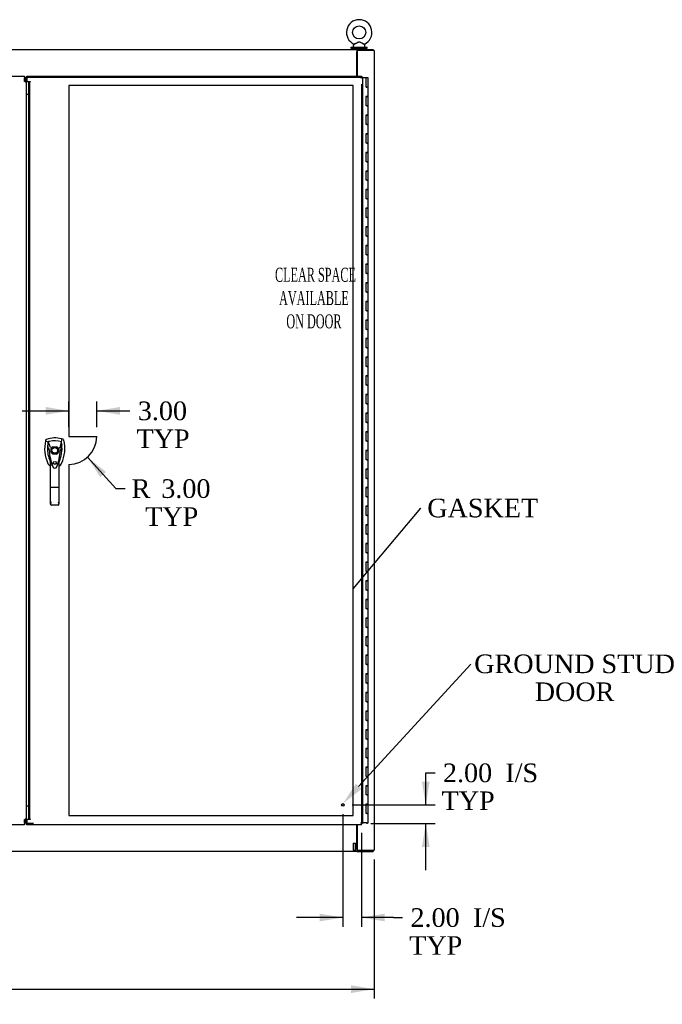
# Model space of a CAD drawing. Header units: inches. Extents: x 2 to 538, y -2 to 358.
# Tile 18 of 39: x 190 to 259, y 92 to 197. Entities that reach past the tile are written whole.
import ezdxf
from ezdxf import colors
from ezdxf.entities.mleader import LeaderData, LeaderLine
from ezdxf.enums import TextEntityAlignment as Align
from ezdxf.lldxf.tags import DXFTag
from ezdxf.math import Vec2, Vec3

# ---------------------------------------------------------------- set-up
doc = ezdxf.new("R2010")
doc.units = ezdxf.units.IN
doc.header["$MEASUREMENT"] = 0
for name, color, linetype in [('COM52825', 7, 'Continuous'), ('COM52847', 7, 'Continuous'), ('COM53519', 7, 'Continuous'), ('COM54578-80', 7, 'Continuous'), ('COM70333', 7, 'Continuous'), ('COM71126-4', 7, 'Continuous'), ('COM71128-2', 7, 'Continuous'), ('COM71129-2', 7, 'Continuous'), ('Default', 7, 'Continuous'), ('DV8_Default', 7, 'Continuous'), ('GSK11033', 7, 'Continuous'), ('HAN13064', 7, 'Continuous'), ('NTS166905', 7, 'Continuous'), ('SCS00680', 7, 'Continuous'), ('STD21878', 7, 'Continuous'), ('WAF25362', 7, 'Continuous'), ('WAM254785', 7, 'Continuous')]:
    doc.layers.add(name, color=color, linetype=linetype)
doc.styles.add('SEACAD_Times_New_Roman', font='times.ttf')
tags = doc.linetypes.add('HIDDEN2', pattern=[0.1875, 0.125, -0.0625]).pattern_tags.tags
tags[6:7] = [DXFTag(74, 4), DXFTag(75, 0), DXFTag(340, '0'), DXFTag(46, 0.0), DXFTag(50, 0.0), DXFTag(44, 0.0), DXFTag(45, 0.0)]
tags[4:5] = [DXFTag(74, 4), DXFTag(75, 0), DXFTag(340, '0'), DXFTag(46, 0.0), DXFTag(50, 0.0), DXFTag(44, 0.0), DXFTag(45, 0.0)]
doc.dimstyles.new('HAMMOND_(STH_-_540x360)', dxfattribs={"dimtxt": 2, "dimasz": 2.5, "dimexe": 1, "dimexo": 1, "dimgap": 0.5, "dimtad": 0, "dimtih": 1, "dimtoh": 1, "dimzin": 0, "dimdsep": 46, "dimtxsty": 'SEACAD_Times_New_Roman', "dimblk1": '_SE_FILLED', "dimblk2": '_SE_FILLED', "dimsah": 1, "dimcen": 1, "dimadec": 0, "dimazin": 0, "dimtfac": 0.8, "dimtofl": 0, "dimtmove": 0, "dimatfit": 3, "dimfxl": 1, "dimtolj": 1, "dimtzin": 0, "dimarcsym": 0})

# ---------------------------------------------------------------- blocks, each defined once
blk = doc.blocks.new('_SE_FILLED')
at = {"color": 0}
blk.add_line((0, 0), (-1, 0), dxfattribs=at)
blk.add_solid([(0, 0), (-1, -0.1665), (-1, 0.1665), (0, 0)], dxfattribs=at)
blk = doc.blocks.new('SE7')
at = {"layer": 'COM52825', "color": 7, "linetype": 'Continuous'}
for p, q in [((190.42, 191.19), (190.42, 191.37)), ((190.42, 191.37), (226.36, 191.37)), ((226.36, 191.37), (226.36, 191.3)), ((190.42, 191.19), (190.42, 190.81)), ((190.42, 190.81), (190.79, 190.81)), ((190.61, 111.71), (190.61, 190.67)), ((226.3, 191.19), (226.36, 191.25)), ((226.3, 191.19), (226.3, 191.19)), ((226.3, 191.19), (226.3, 191.19)), ((226.3, 191.19), (226.3, 191.19)), ((226.3, 191.19), (226.3, 191.19)), ((226.36, 191.25), (226.36, 191.3)), ((226.36, 191.25), (226.41, 191.25)), ((226.48, 191.25), (226.41, 191.25)), ((226.48, 191.25), (226.48, 111.12)), ((190.42, 111.56), (190.42, 111.18)), ((190.79, 111.56), (190.42, 111.56)), ((190.42, 111), (190.42, 111.18)), ((226.3, 111.18), (226.3, 111.18)), ((226.3, 111.18), (226.3, 111.18)), ((226.3, 111.18), (226.3, 111.18)), ((226.3, 111.18), (226.36, 111.12)), ((226.3, 111.18), (226.3, 111.18)), ((226.36, 111.12), (226.41, 111.12)), ((226.36, 111.12), (226.36, 111.07)), ((226.36, 111), (226.36, 111.07)), ((226.48, 111.12), (226.41, 111.12)), ((226.36, 111), (190.42, 111))]:
    blk.add_line(p, q, dxfattribs=at)
at = {"layer": 'COM52825', "color": 7, "linetype": 'HIDDEN2'}
for p, q in [((190.42, 191.25), (226.36, 191.25)), ((190.61, 190.67), (190.73, 190.67)), ((190.73, 111.71), (190.73, 190.67)), ((226.36, 190.5), (226.36, 111.12)), ((190.73, 190.17), (190.61, 190.17)), ((193.01, 150.99), (193.01, 151.39)), ((193.21, 151.58), (193.6, 151.58)), ((193.8, 151.39), (193.8, 150.99)), ((193.6, 150.79), (193.21, 150.79)), ((190.73, 112.21), (190.61, 112.21)), ((191.11, 111.12), (190.42, 111.12)), ((190.61, 111.71), (190.73, 111.71))]:
    blk.add_line(p, q, dxfattribs=at)
blk.add_circle((193.41, 149.85), 0.167, dxfattribs=at)
at = {"layer": 'COM52825', "color": 7, "linetype": 'Continuous'}
for centre, start, end in [((227.62, 190.53), 148.8388, 153.6607), ((225.64, 192.51), 296.3393, 301.1612), ((225.64, 109.86), 58.8388, 63.6607), ((227.62, 111.84), 206.3393, 211.1612)]:
    blk.add_arc(centre, 1.48, start, end, dxfattribs=at)
at = {"layer": 'COM52825', "color": 7, "linetype": 'HIDDEN2'}
for radius, start, end in [(0.442, 116.6472, 153.3528), (0.442, 26.6472, 63.3528), (0.443, 206.6472, 243.3528), (0.442, 296.6472, 333.3528)]:
    blk.add_arc((193.41, 151.19), radius, start, end, dxfattribs=at)
at = {"layer": 'COM52825', "color": 7, "linetype": 'Continuous'}
for points in [[(190.61, 190.67), (190.61, 190.68), (190.61, 190.69), (190.63, 190.71), (190.65, 190.73), (190.68, 190.75), (190.7, 190.76), (190.75, 190.79), (190.77, 190.8), (190.79, 190.81)], [(190.79, 111.56), (190.77, 111.57), (190.75, 111.58), (190.7, 111.61), (190.68, 111.62), (190.65, 111.65), (190.63, 111.66), (190.61, 111.68), (190.61, 111.7), (190.61, 111.71)]]:
    blk.add_open_spline(points, degree=3, knots=[0, 0, 0, 0, 0.25, 0.25, 0.5, 0.5, 0.75, 0.75, 1, 1, 1, 1], dxfattribs=at)
at = {"layer": 'COM52825', "color": 7, "linetype": 'HIDDEN2'}
for points in [[(190.73, 190.67), (190.73, 190.68), (190.74, 190.69), (190.74, 190.71), (190.75, 190.73), (190.76, 190.75), (190.76, 190.76), (190.78, 190.79), (190.79, 190.8), (190.79, 190.81)], [(190.79, 111.56), (190.79, 111.57), (190.78, 111.58), (190.76, 111.61), (190.76, 111.62), (190.75, 111.65), (190.74, 111.66), (190.74, 111.68), (190.73, 111.7), (190.73, 111.71)]]:
    blk.add_open_spline(points, degree=3, knots=[0, 0, 0, 0, 0.25, 0.25, 0.5, 0.5, 0.75, 0.75, 1, 1, 1, 1], dxfattribs=at)
at = {"layer": 'COM52847', "color": 7, "linetype": 'Continuous'}
for p, q in [((154.61, 191.37), (190.17, 191.37)), ((190.17, 191.37), (190.17, 191.19)), ((190.17, 190.82), (190.17, 191.19)), ((190.36, 112.52), (190.36, 189.86)), ((190.17, 111.18), (190.17, 111.56)), ((190.17, 111.18), (190.17, 111)), ((190.17, 111), (154.61, 111))]:
    blk.add_line(p, q, dxfattribs=at)
for points in [[(190.36, 190.67), (190.36, 190.68), (190.35, 190.69), (190.34, 190.72), (190.32, 190.73), (190.29, 190.75), (190.27, 190.77), (190.22, 190.79), (190.2, 190.8), (190.17, 190.82)], [(190.17, 111.56), (190.2, 111.57), (190.22, 111.58), (190.27, 111.61), (190.29, 111.62), (190.32, 111.64), (190.34, 111.66), (190.35, 111.68), (190.36, 111.69), (190.36, 111.71)]]:
    blk.add_open_spline(points, degree=3, knots=[0, 0, 0, 0, 0.25, 0.25, 0.5, 0.5, 0.75, 0.75, 1, 1, 1, 1], dxfattribs=at)
at = {"layer": 'COM53519', "color": 7, "linetype": 'Continuous'}
blk.add_line((190.36, 190.75), (190.29, 190.75), dxfattribs=at)
at = {"layer": 'COM54578-80', "color": 7, "linetype": 'Continuous'}
for p, q in [((226.87, 191.19), (226.48, 191.19)), ((226.87, 190.19), (226.87, 191.19)), ((227.06, 191.19), (226.87, 191.19)), ((227.06, 190.19), (227.06, 191.19)), ((226.87, 190.19), (226.94, 190.19)), ((227.06, 190.19), (226.87, 190.19)), ((226.89, 190.19), (226.89, 190.19)), ((227.06, 190.19), (226.94, 190.19)), ((226.99, 190.19), (226.99, 190.19)), ((227.06, 189.19), (227.06, 190.19)), ((227.06, 189.19), (226.82, 189.19)), ((226.94, 189.19), (226.87, 189.19)), ((226.87, 188.19), (226.87, 189.19)), ((226.94, 189.19), (227.06, 189.19)), ((227.06, 188.19), (227.06, 189.19)), ((227.06, 187.19), (226.82, 187.19)), ((226.94, 188.19), (226.87, 188.19)), ((226.94, 187.19), (226.87, 187.19)), ((226.87, 186.19), (226.87, 187.19)), ((226.94, 188.19), (227.06, 188.19)), ((227.06, 188.19), (226.94, 188.19)), ((226.94, 187.19), (227.06, 187.19)), ((227.06, 187.19), (227.06, 188.19)), ((227.06, 186.19), (227.06, 187.19)), ((226.94, 186.19), (226.87, 186.19)), ((226.94, 186.19), (227.06, 186.19)), ((227.06, 186.19), (226.94, 186.19)), ((227.06, 185.19), (227.06, 186.19)), ((227.06, 185.19), (226.82, 185.19)), ((226.94, 185.19), (226.87, 185.19)), ((226.87, 184.19), (226.87, 185.19)), ((226.94, 185.19), (227.06, 185.19)), ((227.06, 184.19), (227.06, 185.19)), ((226.94, 184.19), (226.87, 184.19)), ((226.94, 184.19), (227.06, 184.19)), ((227.06, 184.19), (226.94, 184.19)), ((227.06, 183.19), (227.06, 184.19)), ((227.06, 183.19), (226.82, 183.19)), ((226.94, 183.19), (226.87, 183.19)), ((226.87, 182.19), (226.87, 183.19)), ((226.94, 183.19), (227.06, 183.19)), ((227.06, 182.19), (227.06, 183.19)), ((226.94, 182.19), (226.87, 182.19)), ((226.94, 182.19), (227.06, 182.19)), ((227.06, 182.19), (226.94, 182.19)), ((227.06, 181.19), (227.06, 182.19)), ((227.06, 181.19), (226.82, 181.19)), ((226.94, 181.19), (226.87, 181.19)), ((226.87, 180.19), (226.87, 181.19)), ((226.94, 181.19), (227.06, 181.19)), ((227.06, 180.19), (227.06, 181.19)), ((226.94, 180.19), (226.87, 180.19)), ((226.94, 180.19), (227.06, 180.19)), ((227.06, 180.19), (226.94, 180.19)), ((227.06, 179.19), (227.06, 180.19)), ((227.06, 179.19), (226.82, 179.19)), ((226.94, 179.19), (226.87, 179.19)), ((226.87, 178.19), (226.87, 179.19)), ((226.94, 179.19), (227.06, 179.19)), ((227.06, 178.19), (227.06, 179.19)), ((226.94, 178.19), (226.87, 178.19)), ((226.94, 178.19), (227.06, 178.19)), ((227.06, 178.19), (226.94, 178.19)), ((227.06, 177.19), (227.06, 178.19)), ((227.06, 177.19), (226.82, 177.19)), ((226.94, 177.19), (226.87, 177.19)), ((226.87, 176.19), (226.87, 177.19)), ((226.94, 177.19), (227.06, 177.19)), ((227.06, 176.19), (227.06, 177.19)), ((226.94, 176.19), (226.87, 176.19)), ((226.94, 176.19), (227.06, 176.19)), ((227.06, 176.19), (226.94, 176.19)), ((227.06, 175.19), (227.06, 176.19)), ((227.06, 175.19), (226.82, 175.19)), ((226.94, 175.19), (226.87, 175.19)), ((226.87, 174.19), (226.87, 175.19)), ((226.94, 175.19), (227.06, 175.19)), ((227.06, 174.19), (227.06, 175.19)), ((226.94, 174.19), (226.87, 174.19)), ((226.94, 174.19), (227.06, 174.19)), ((227.06, 174.19), (226.94, 174.19)), ((227.06, 173.19), (227.06, 174.19)), ((227.06, 173.19), (226.82, 173.19)), ((226.94, 173.19), (226.87, 173.19)), ((226.87, 172.19), (226.87, 173.19)), ((226.94, 173.19), (227.06, 173.19)), ((227.06, 172.19), (227.06, 173.19)), ((226.94, 172.19), (226.87, 172.19)), ((226.94, 172.19), (227.06, 172.19)), ((227.06, 172.19), (226.94, 172.19)), ((227.06, 171.19), (227.06, 172.19)), ((227.06, 171.19), (226.82, 171.19)), ((226.94, 171.19), (226.87, 171.19)), ((226.87, 170.19), (226.87, 171.19)), ((226.94, 171.19), (227.06, 171.19)), ((227.06, 170.19), (227.06, 171.19)), ((227.06, 169.19), (226.82, 169.19)), ((226.94, 170.19), (226.87, 170.19)), ((226.94, 169.19), (226.87, 169.19)), ((226.87, 168.19), (226.87, 169.19)), ((226.94, 170.19), (227.06, 170.19)), ((227.06, 170.19), (226.94, 170.19)), ((226.94, 169.19), (227.06, 169.19)), ((227.06, 169.19), (227.06, 170.19)), ((227.06, 168.19), (227.06, 169.19)), ((226.94, 168.19), (226.87, 168.19)), ((226.94, 168.19), (227.06, 168.19)), ((227.06, 168.19), (226.94, 168.19)), ((227.06, 167.19), (227.06, 168.19)), ((227.06, 167.19), (226.82, 167.19)), ((226.94, 167.19), (226.87, 167.19)), ((226.87, 166.19), (226.87, 167.19)), ((226.94, 167.19), (227.06, 167.19)), ((227.06, 166.19), (227.06, 167.19)), ((226.94, 166.19), (226.87, 166.19)), ((226.94, 166.19), (227.06, 166.19)), ((227.06, 166.19), (226.94, 166.19)), ((227.06, 165.19), (227.06, 166.19)), ((227.06, 165.19), (226.82, 165.19)), ((226.94, 165.19), (226.87, 165.19)), ((226.87, 164.19), (226.87, 165.19)), ((226.94, 165.19), (227.06, 165.19)), ((227.06, 164.19), (227.06, 165.19)), ((226.94, 164.19), (226.87, 164.19)), ((226.94, 164.19), (227.06, 164.19)), ((227.06, 164.19), (226.94, 164.19)), ((227.06, 163.19), (227.06, 164.19)), ((227.06, 163.19), (226.82, 163.19)), ((226.94, 163.19), (226.87, 163.19)), ((226.87, 162.19), (226.87, 163.19)), ((226.94, 163.19), (227.06, 163.19)), ((227.06, 162.19), (227.06, 163.19)), ((226.94, 162.19), (226.87, 162.19)), ((226.94, 162.19), (227.06, 162.19)), ((227.06, 162.19), (226.94, 162.19)), ((227.06, 161.19), (227.06, 162.19)), ((227.06, 161.19), (226.82, 161.19)), ((226.94, 161.19), (226.87, 161.19)), ((226.87, 160.19), (226.87, 161.19)), ((226.94, 161.19), (227.06, 161.19)), ((227.06, 160.19), (227.06, 161.19)), ((226.94, 160.19), (226.87, 160.19)), ((226.94, 160.19), (227.06, 160.19)), ((227.06, 160.19), (226.94, 160.19)), ((227.06, 159.19), (227.06, 160.19)), ((227.06, 159.19), (226.82, 159.19)), ((226.94, 159.19), (226.87, 159.19)), ((226.87, 158.19), (226.87, 159.19)), ((226.94, 159.19), (227.06, 159.19)), ((227.06, 158.19), (227.06, 159.19)), ((226.94, 158.19), (226.87, 158.19)), ((226.94, 158.19), (227.06, 158.19)), ((227.06, 158.19), (226.94, 158.19)), ((227.06, 157.19), (227.06, 158.19)), ((227.06, 157.19), (226.82, 157.19)), ((226.94, 157.19), (226.87, 157.19)), ((226.87, 156.19), (226.87, 157.19)), ((226.94, 157.19), (227.06, 157.19)), ((227.06, 156.19), (227.06, 157.19)), ((226.94, 156.19), (226.87, 156.19)), ((226.94, 156.19), (227.06, 156.19)), ((227.06, 156.19), (226.94, 156.19)), ((227.06, 155.19), (227.06, 156.19)), ((227.06, 155.19), (226.82, 155.19)), ((226.94, 155.19), (226.87, 155.19)), ((226.87, 154.19), (226.87, 155.19)), ((226.94, 155.19), (227.06, 155.19)), ((227.06, 154.19), (227.06, 155.19)), ((226.94, 154.19), (226.87, 154.19)), ((226.94, 154.19), (227.06, 154.19)), ((227.06, 154.19), (226.94, 154.19)), ((227.06, 153.19), (227.06, 154.19)), ((227.06, 153.19), (226.82, 153.19)), ((226.94, 153.19), (226.87, 153.19)), ((226.87, 152.19), (226.87, 153.19)), ((226.94, 153.19), (227.06, 153.19)), ((227.06, 152.19), (227.06, 153.19)), ((226.94, 152.19), (226.87, 152.19)), ((226.94, 152.19), (227.06, 152.19)), ((227.06, 152.19), (226.94, 152.19)), ((227.06, 151.19), (227.06, 152.19)), ((227.06, 151.19), (226.82, 151.19)), ((226.94, 151.19), (226.87, 151.19)), ((226.87, 150.19), (226.87, 151.19)), ((226.94, 150.19), (226.87, 150.19)), ((226.94, 151.19), (227.06, 151.19)), ((226.94, 150.19), (227.06, 150.19)), ((227.06, 150.19), (226.94, 150.19)), ((227.06, 150.19), (227.06, 151.19)), ((227.06, 149.19), (227.06, 150.19)), ((227.06, 149.19), (226.82, 149.19)), ((226.94, 149.19), (226.87, 149.19)), ((226.87, 148.19), (226.87, 149.19)), ((226.94, 149.19), (227.06, 149.19)), ((227.06, 148.19), (227.06, 149.19)), ((226.94, 148.19), (226.87, 148.19)), ((226.94, 148.19), (227.06, 148.19)), ((227.06, 148.19), (226.94, 148.19)), ((227.06, 147.19), (227.06, 148.19)), ((227.06, 147.19), (226.82, 147.19)), ((226.94, 147.19), (226.87, 147.19)), ((226.87, 146.19), (226.87, 147.19)), ((226.94, 147.19), (227.06, 147.19)), ((227.06, 146.19), (227.06, 147.19)), ((226.94, 146.19), (226.87, 146.19)), ((226.94, 146.19), (227.06, 146.19)), ((227.06, 146.19), (226.94, 146.19)), ((227.06, 145.19), (227.06, 146.19)), ((227.06, 145.19), (226.82, 145.19)), ((226.94, 145.19), (226.87, 145.19)), ((226.87, 144.19), (226.87, 145.19)), ((226.94, 145.19), (227.06, 145.19)), ((227.06, 144.19), (227.06, 145.19)), ((226.94, 144.19), (226.87, 144.19)), ((226.94, 144.19), (227.06, 144.19)), ((227.06, 144.19), (226.94, 144.19)), ((227.06, 143.19), (227.06, 144.19)), ((227.06, 143.19), (226.82, 143.19)), ((226.94, 143.19), (226.87, 143.19)), ((226.87, 142.19), (226.87, 143.19)), ((226.94, 143.19), (227.06, 143.19)), ((227.06, 142.19), (227.06, 143.19)), ((226.94, 142.19), (226.87, 142.19)), ((226.94, 142.19), (227.06, 142.19)), ((227.06, 142.19), (226.94, 142.19)), ((227.06, 141.19), (227.06, 142.19)), ((227.06, 141.19), (226.82, 141.19)), ((226.94, 141.19), (226.87, 141.19)), ((226.87, 140.19), (226.87, 141.19)), ((226.94, 141.19), (227.06, 141.19)), ((227.06, 140.19), (227.06, 141.19)), ((226.94, 140.19), (226.87, 140.19)), ((226.94, 140.19), (227.06, 140.19)), ((227.06, 140.19), (226.94, 140.19)), ((227.06, 139.19), (227.06, 140.19)), ((227.06, 139.19), (226.82, 139.19)), ((226.94, 139.19), (226.87, 139.19)), ((226.87, 138.19), (226.87, 139.19)), ((226.94, 139.19), (227.06, 139.19)), ((227.06, 138.19), (227.06, 139.19)), ((226.94, 138.19), (226.87, 138.19)), ((226.94, 138.19), (227.06, 138.19)), ((227.06, 138.19), (226.94, 138.19)), ((227.06, 137.19), (227.06, 138.19)), ((227.06, 137.19), (226.82, 137.19)), ((226.94, 137.19), (226.87, 137.19)), ((226.87, 136.19), (226.87, 137.19)), ((226.94, 137.19), (227.06, 137.19)), ((227.06, 136.19), (227.06, 137.19)), ((226.94, 136.19), (226.87, 136.19)), ((226.94, 136.19), (227.06, 136.19)), ((227.06, 136.19), (226.94, 136.19)), ((227.06, 135.19), (227.06, 136.19)), ((227.06, 135.19), (226.82, 135.19)), ((226.94, 135.19), (226.87, 135.19)), ((226.87, 134.19), (226.87, 135.19)), ((226.94, 135.19), (227.06, 135.19)), ((227.06, 134.19), (227.06, 135.19)), ((226.94, 134.19), (226.87, 134.19)), ((226.94, 134.19), (227.06, 134.19)), ((227.06, 134.19), (226.94, 134.19)), ((227.06, 133.19), (227.06, 134.19)), ((227.06, 133.19), (226.82, 133.19)), ((226.94, 133.19), (226.87, 133.19)), ((226.87, 132.19), (226.87, 133.19)), ((226.94, 132.19), (226.87, 132.19)), ((226.94, 133.19), (227.06, 133.19)), ((226.94, 132.19), (227.06, 132.19)), ((227.06, 132.19), (226.94, 132.19)), ((227.06, 132.19), (227.06, 133.19)), ((227.06, 131.19), (227.06, 132.19)), ((227.06, 131.19), (226.82, 131.19)), ((226.94, 131.19), (226.87, 131.19)), ((226.87, 130.19), (226.87, 131.19)), ((226.94, 131.19), (227.06, 131.19)), ((227.06, 130.19), (227.06, 131.19)), ((226.94, 130.19), (226.87, 130.19)), ((226.94, 130.19), (227.06, 130.19)), ((227.06, 130.19), (226.94, 130.19)), ((227.06, 129.19), (227.06, 130.19)), ((227.06, 129.19), (226.82, 129.19)), ((226.94, 129.19), (226.87, 129.19)), ((226.87, 128.19), (226.87, 129.19)), ((226.94, 129.19), (227.06, 129.19)), ((227.06, 128.19), (227.06, 129.19)), ((226.94, 128.19), (226.87, 128.19)), ((226.94, 128.19), (227.06, 128.19)), ((227.06, 128.19), (226.94, 128.19)), ((227.06, 127.19), (227.06, 128.19)), ((227.06, 127.19), (226.82, 127.19)), ((226.94, 127.19), (226.87, 127.19)), ((226.87, 126.19), (226.87, 127.19)), ((226.94, 127.19), (227.06, 127.19)), ((227.06, 126.19), (227.06, 127.19)), ((226.94, 126.19), (226.87, 126.19)), ((226.94, 126.19), (227.06, 126.19)), ((227.06, 126.19), (226.94, 126.19)), ((227.06, 125.19), (227.06, 126.19)), ((227.06, 125.19), (226.82, 125.19)), ((226.94, 125.19), (226.87, 125.19)), ((226.87, 124.19), (226.87, 125.19)), ((226.94, 125.19), (227.06, 125.19)), ((227.06, 124.19), (227.06, 125.19)), ((226.94, 124.19), (226.87, 124.19)), ((226.94, 124.19), (227.06, 124.19)), ((227.06, 124.19), (226.94, 124.19)), ((227.06, 123.19), (227.06, 124.19)), ((227.06, 123.19), (226.82, 123.19)), ((226.94, 123.19), (226.87, 123.19)), ((226.87, 122.19), (226.87, 123.19)), ((226.94, 123.19), (227.06, 123.19)), ((227.06, 122.19), (227.06, 123.19)), ((226.94, 122.19), (226.87, 122.19)), ((226.94, 122.19), (227.06, 122.19)), ((227.06, 122.19), (226.94, 122.19)), ((227.06, 121.19), (227.06, 122.19)), ((227.06, 121.19), (226.82, 121.19)), ((226.94, 121.19), (226.87, 121.19)), ((226.87, 120.19), (226.87, 121.19)), ((226.94, 121.19), (227.06, 121.19)), ((227.06, 120.19), (227.06, 121.19)), ((226.94, 120.19), (226.87, 120.19)), ((226.94, 120.19), (227.06, 120.19)), ((227.06, 120.19), (226.94, 120.19)), ((227.06, 119.19), (227.06, 120.19)), ((227.06, 119.19), (226.82, 119.19)), ((226.94, 119.19), (226.87, 119.19)), ((226.87, 118.19), (226.87, 119.19)), ((226.94, 119.19), (227.06, 119.19)), ((227.06, 118.19), (227.06, 119.19)), ((226.94, 118.19), (226.87, 118.19)), ((226.94, 118.19), (227.06, 118.19)), ((227.06, 118.19), (226.94, 118.19)), ((227.06, 117.19), (227.06, 118.19)), ((227.06, 117.19), (226.82, 117.19)), ((226.94, 117.19), (226.87, 117.19)), ((226.87, 116.19), (226.87, 117.19)), ((226.94, 117.19), (227.06, 117.19)), ((227.06, 116.19), (227.06, 117.19)), ((226.94, 116.19), (226.87, 116.19)), ((226.94, 116.19), (227.06, 116.19)), ((227.06, 116.19), (226.94, 116.19)), ((227.06, 115.19), (227.06, 116.19)), ((227.06, 115.19), (226.82, 115.19)), ((226.94, 115.19), (226.87, 115.19)), ((226.87, 114.19), (226.87, 115.19)), ((226.94, 114.19), (226.87, 114.19)), ((226.94, 115.19), (227.06, 115.19)), ((226.94, 114.19), (227.06, 114.19)), ((227.06, 114.19), (226.94, 114.19)), ((227.06, 114.19), (227.06, 115.19)), ((227.06, 113.19), (227.06, 114.19)), ((227.06, 113.19), (226.82, 113.19)), ((226.87, 112.19), (226.87, 113.19)), ((226.94, 113.19), (226.87, 113.19)), ((226.94, 113.19), (227.06, 113.19)), ((227.06, 112.19), (227.06, 113.19)), ((226.94, 112.19), (226.87, 112.19)), ((226.94, 112.19), (227.06, 112.19)), ((227.06, 112.19), (226.94, 112.19)), ((227.06, 111.19), (227.06, 112.19)), ((226.94, 111.19), (226.48, 111.19)), ((226.88, 111.15), (226.88, 111.18)), ((226.88, 111.18), (226.93, 111.18)), ((226.93, 111.15), (226.88, 111.15)), ((226.89, 111.19), (226.89, 111.18)), ((226.95, 111.18), (226.93, 111.18)), ((226.95, 111.15), (226.93, 111.15)), ((226.94, 111.19), (227.06, 111.19)), ((226.95, 111.18), (227, 111.18)), ((227, 111.15), (226.95, 111.15)), ((226.99, 111.18), (226.99, 111.19)), ((227, 111.18), (227, 111.15))]:
    blk.add_line(p, q, dxfattribs=at)
at = {"layer": 'COM70333', "color": 7, "linetype": 'Continuous'}
for p, q in [((225.86, 194.12), (225.89, 194.12)), ((225.89, 193.75), (225.86, 193.75))]:
    blk.add_line(p, q, dxfattribs=at)
at = {"layer": 'COM71126-4', "color": 7, "linetype": 'Continuous'}
for p, q in [((227.48, 194.12), (225.89, 194.12)), ((225.89, 194.12), (225.89, 191.37)), ((227.73, 194.12), (227.48, 194.12)), ((227.73, 194.12), (227.73, 108.25)), ((225.89, 111), (225.89, 108.25)), ((225.89, 108.25), (227.48, 108.25)), ((227.48, 108.25), (227.73, 108.25))]:
    blk.add_line(p, q, dxfattribs=at)
at = {"layer": 'COM71128-2', "color": 7, "linetype": 'Continuous'}
for p, q in [((117.61, 194.25), (225.86, 194.25)), ((225.86, 194.25), (225.89, 194.25)), ((225.86, 194.25), (225.86, 194)), ((225.86, 191.37), (225.86, 194)), ((225.89, 194.25), (227.61, 194.25)), ((225.89, 194.12), (225.89, 194.25)), ((227.61, 194.12), (227.61, 194.25)), ((190.36, 191), (190.23, 191)), ((190.36, 190.87), (190.23, 190.87))]:
    blk.add_line(p, q, dxfattribs=at)
at = {"layer": 'COM71129-2', "color": 7, "linetype": 'Continuous'}
for p, q in [((190.23, 111.5), (190.36, 111.5)), ((190.23, 111.37), (190.36, 111.37)), ((225.86, 108.37), (225.86, 111)), ((225.86, 108.12), (117.61, 108.12)), ((225.86, 108.37), (225.86, 108.12)), ((225.86, 108.25), (225.89, 108.25)), ((225.86, 108.12), (225.89, 108.12)), ((225.89, 108.25), (225.89, 108.12)), ((225.89, 108.12), (227.61, 108.12)), ((227.61, 108.25), (227.61, 108.12))]:
    blk.add_line(p, q, dxfattribs=at)
at = {"layer": 'DV8_Default', "color": 7, "linetype": 'HIDDEN2'}
for p, q in [((194.92, 190.37), (194.92, 152.69)), ((225.48, 190.37), (194.92, 190.37)), ((225.48, 112), (225.48, 190.37)), ((194.92, 152.69), (197.92, 152.69)), ((194.92, 149.69), (194.92, 112)), ((194.92, 112), (225.48, 112))]:
    blk.add_line(p, q, dxfattribs=at)
blk.add_arc((194.92, 152.69), 3, 270, 0, dxfattribs=at)
at = {"layer": 'GSK11033', "color": 7, "linetype": 'Continuous'}
for p, q in [((190.23, 191.25), (190.17, 191.25)), ((190.23, 191.25), (190.23, 190.78)), ((190.36, 189.9), (190.36, 191.25)), ((190.36, 191.25), (190.42, 191.25)), ((190.73, 190.81), (190.73, 190.78)), ((226.36, 191.25), (226.36, 191.25)), ((226.36, 191.25), (226.36, 191.25)), ((190.36, 189.86), (190.36, 189.9)), ((190.61, 189.4), (190.36, 189.4)), ((190.61, 112.98), (190.36, 112.98)), ((190.36, 112.47), (190.36, 112.52)), ((190.36, 111.12), (190.36, 112.47)), ((190.17, 111.12), (190.23, 111.12)), ((190.23, 111.12), (190.23, 111.59)), ((190.36, 111.12), (190.42, 111.12)), ((190.73, 111.56), (190.73, 111.59)), ((226.36, 111.12), (226.36, 111.12)), ((226.36, 111.12), (226.36, 111.12))]:
    blk.add_line(p, q, dxfattribs=at)
at = {"layer": 'HAN13064', "color": 7, "linetype": 'Continuous'}
for p, q in [((192.43, 152.29), (192.41, 152.23)), ((194.3, 152.38), (194.12, 152.43)), ((192.41, 152.23), (192.7, 152.12)), ((192.7, 152.12), (192.91, 151.55)), ((192.8, 151.2), (192.8, 151.2)), ((192.91, 151.55), (192.96, 151.52)), ((194.11, 152.12), (193.95, 151.47)), ((194.01, 151.21), (194.01, 151.21)), ((192.95, 147.21), (192.95, 150.19)), ((193.86, 150.19), (193.86, 147.21)), ((193.14, 149.55), (193.15, 149.54)), ((193.86, 149.91), (193.88, 149.95)), ((192.95, 145.4), (192.95, 147.21)), ((193.77, 147.2), (193.04, 147.2)), ((193.86, 147.21), (193.86, 145.4)), ((193.77, 145.31), (193.04, 145.31))]:
    blk.add_line(p, q, dxfattribs=at)
for radius in [0.35, 0.3]:
    blk.add_circle((193.41, 151.19), radius, dxfattribs=at)
for centre, radius, start, end in [((193.41, 149.95), 2.58, 73.8589, 110.3492), ((196.04, 151.38), 3.72, 166.7532, 205.1027), ((196.04, 151.38), 3.42, 174.7018, 200.2077), ((196.04, 151.38), 3.42, 167.3846, 174.7018), ((193.41, 149.95), 2.28, 106.8385, 108.0343), ((193.41, 149.95), 2.28, 104.4503, 106.8385), ((192.89, 149.86), 1.35, 91.2336, 93.7696), ((199.65, 151.77), 6.87, 184.7542, 199.9908), ((193.41, 149.95), 2.28, 71.9657, 104.4503), ((186.97, 151.8), 7.07, 340.3478, 355.1696), ((190.77, 151.38), 3.42, 334.8973, 7.2824), ((206.77, 124.76), 29.63, 115.6418, 115.7539), ((193.95, 150.42), 0.791, 85.3077, 89.6394), ((190.77, 151.38), 3.42, 10.1138, 12.6154), ((190.77, 151.38), 3.42, 8.519, 10.1138), ((190.77, 151.38), 3.42, 7.2824, 8.519), ((196.04, 151.38), 3.42, 200.2077, 205.1027), ((191.42, 149.58), 1.65, 10.2772, 21.6468), ((193.35, 150.12), 0.75, 233.4788, 238.1514), ((193.35, 150.12), 0.45, 205.1027, 208.4225), ((193.41, 149.51), 0.234, 202.2802, 338.2167), ((193.46, 150.12), 0.45, 331.5775, 334.8973), ((193.46, 150.12), 0.75, 301.8486, 334.8973), ((193.04, 145.4), 0.0903, 180.0017, 181.1154), ((193.04, 145.4), 0.09, 181.1172, 270), ((193.77, 145.4), 0.09, 270, 358.8828), ((193.77, 145.4), 0.0903, 358.8846, 359.9983)]:
    blk.add_arc(centre, radius, start, end, dxfattribs=at)
for points in [[(192.51, 152.38), (192.47, 152.36), (192.44, 152.33), (192.43, 152.29)], [(194.12, 152.43), (194.12, 152.33), (194.12, 152.23), (194.11, 152.12)], [(194.38, 152.29), (194.37, 152.33), (194.34, 152.36), (194.3, 152.38)], [(192.63, 151.69), (192.69, 151.53), (192.74, 151.37), (192.8, 151.2)], [(194.17, 151.81), (194.12, 151.61), (194.06, 151.41), (194.01, 151.21)], [(192.67, 149.8), (192.72, 149.69), (192.8, 149.59), (192.9, 149.51)]]:
    blk.add_open_spline(points, degree=3, dxfattribs=at)
for points, knots in [([(194.14, 149.8), (194.32, 150.18), (194.44, 150.6), (194.52, 151.45), (194.49, 151.88), (194.38, 152.29)], [0, 0, 0, 0, 0.5, 0.5, 1, 1, 1, 1]), ([(193.77, 149.87), (193.79, 149.93), (193.8, 149.99), (193.83, 150.07), (193.83, 150.1), (193.85, 150.14), (193.85, 150.16), (193.85, 150.18), (193.86, 150.18), (193.86, 150.19), (193.86, 150.19), (193.86, 150.19)], [0, 0, 0, 0, 0.5, 0.5, 0.75, 0.75, 0.875, 0.875, 0.9375, 0.9375, 1, 1, 1, 1]), ([(193.14, 149.55), (193.13, 149.59), (193.12, 149.63), (193.08, 149.74), (193.06, 149.81), (193.04, 149.88)], [0.770336, 0.770336, 0.770336, 0.770336, 0.8588735, 0.8588735, 1, 1, 1, 1]), ([(193.04, 147.2), (193.03, 147.2), (193.03, 147.2), (193.02, 147.2), (193.01, 147.2), (193, 147.2), (193, 147.2), (192.99, 147.2), (192.98, 147.21), (192.97, 147.21), (192.96, 147.21), (192.95, 147.21), (192.95, 147.21), (192.95, 147.21), (192.95, 147.21), (192.95, 147.21)], [0, 0, 0, 0, 0.125, 0.125, 0.25, 0.25, 0.375, 0.375, 0.5, 0.5, 0.75, 0.75, 0.875, 0.875, 1, 1, 1, 1]), ([(193.86, 147.21), (193.86, 147.21), (193.86, 147.21), (193.86, 147.21), (193.86, 147.21), (193.85, 147.21), (193.84, 147.21), (193.83, 147.21), (193.83, 147.2), (193.82, 147.2), (193.81, 147.2), (193.8, 147.2), (193.79, 147.2), (193.78, 147.2), (193.78, 147.2), (193.77, 147.2)], [0, 0, 0, 0, 0.125, 0.125, 0.25, 0.25, 0.5, 0.5, 0.625, 0.625, 0.75, 0.75, 0.875, 0.875, 1, 1, 1, 1]), ([(192.95, 145.4), (192.95, 145.42), (192.95, 145.43), (192.96, 145.46), (192.97, 145.47), (192.97, 145.49), (192.98, 145.5), (192.99, 145.53), (193, 145.55), (193.01, 145.58), (193.02, 145.6), (193.03, 145.62), (193.04, 145.63), (193.04, 145.64)], [0, 0, 0, 0, 0.25, 0.25, 0.375, 0.375, 0.5, 0.5, 0.75, 0.75, 0.875, 0.875, 1, 1, 1, 1]), ([(193.77, 145.64), (193.78, 145.63), (193.78, 145.62), (193.79, 145.6), (193.8, 145.58), (193.81, 145.55), (193.82, 145.53), (193.83, 145.5), (193.84, 145.49), (193.84, 145.47), (193.85, 145.46), (193.86, 145.43), (193.86, 145.42), (193.86, 145.4)], [0, 0, 0, 0, 0.125, 0.125, 0.25, 0.25, 0.5, 0.5, 0.625, 0.625, 0.75, 0.75, 1, 1, 1, 1])]:
    blk.add_open_spline(points, degree=3, knots=knots, dxfattribs=at)
at = {"layer": 'NTS166905', "color": 7, "linetype": 'Continuous'}
blk.add_line((225.86, 193.2), (225.89, 193.2), dxfattribs=at)
at = {"layer": 'SCS00680', "color": 7, "linetype": 'Continuous'}
for p, q in [((225.48, 194.66), (225.48, 194.54)), ((225.56, 194.78), (225.5, 194.7)), ((226.72, 194.7), (226.65, 194.78)), ((226.73, 194.54), (226.73, 194.66)), ((225.86, 192.67), (225.89, 192.67)), ((225.86, 192.61), (225.89, 192.61))]:
    blk.add_line(p, q, dxfattribs=at)
blk.add_circle((226.11, 196.07), 0.704, dxfattribs=at)
for centre, radius, start, end in [((226.11, 196.07), 1.37, 294.0311, 246.0189), ((225.54, 194.66), 0.06, 140.3214, 180), ((225.54, 194.54), 0.06, 180, 270), ((225.54, 194.8), 0.03, 297.8916, 117.7028), ((226.67, 194.54), 0.06, 270, 0), ((226.67, 194.66), 0.06, 0, 39.6786)]:
    blk.add_arc(centre, radius, start, end, dxfattribs=at)
for points, knots in [([(225.55, 194.82), (225.55, 194.82), (225.55, 194.82), (225.55, 194.83), (225.58, 194.84), (225.62, 194.86)], [0.93450103, 0.93450103, 0.93450103, 0.93450103, 0.9375, 0.9375, 1, 1, 1, 1]), ([(225.63, 194.82), (225.59, 194.79), (225.57, 194.78), (225.56, 194.78), (225.56, 194.78), (225.56, 194.78)], [0, 0, 0, 0, 0.0625, 0.0625, 0.06830173, 0.06830173, 0.06830173, 0.06830173]), ([(225.62, 194.86), (225.66, 194.88), (225.71, 194.9), (225.82, 194.95), (225.87, 194.98), (225.96, 195.02), (225.99, 195.03), (226.05, 195.04), (226.09, 195.05), (226.18, 195.05), (226.24, 195.02), (226.36, 194.97), (226.42, 194.95), (226.53, 194.89), (226.57, 194.87), (226.65, 194.83), (226.67, 194.82), (226.67, 194.82)], [0, 0, 0, 0, 0.0625, 0.0625, 0.125, 0.125, 0.15625, 0.15625, 0.1875, 0.1875, 0.25, 0.25, 0.3125, 0.3125, 0.375, 0.375, 0.4345681, 0.4345681, 0.4345681, 0.4345681]), ([(226.66, 194.78), (226.66, 194.78), (226.64, 194.79), (226.59, 194.81), (226.57, 194.82), (226.53, 194.85), (226.5, 194.86), (226.42, 194.91), (226.37, 194.94), (226.28, 194.98), (226.25, 195), (226.19, 195.02), (226.16, 195.03), (226.1, 195.03), (226.06, 195.03), (226, 195.01), (225.97, 195), (225.88, 194.95), (225.83, 194.92), (225.72, 194.86), (225.67, 194.84), (225.63, 194.82)], [0.5685641, 0.5685641, 0.5685641, 0.5685641, 0.625, 0.625, 0.65625, 0.65625, 0.6875, 0.6875, 0.75, 0.75, 0.78125, 0.78125, 0.8125, 0.8125, 0.84375, 0.84375, 0.875, 0.875, 0.9375, 0.9375, 1, 1, 1, 1])]:
    blk.add_open_spline(points, degree=3, knots=knots, dxfattribs=at)
at = {"layer": 'STD21878', "color": 7, "linetype": 'HIDDEN2'}
for p, q in [((225.48, 109), (225.73, 109)), ((225.48, 109), (225.48, 108.28)), ((225.73, 108.28), (225.73, 109)), ((225.47, 108.28), (225.75, 108.28)), ((225.47, 108.28), (225.47, 108.25)), ((225.47, 108.25), (225.75, 108.25)), ((225.75, 108.25), (225.75, 108.28))]:
    blk.add_line(p, q, dxfattribs=at)
for radius in [0.141, 0.125]:
    blk.add_circle((224.36, 113.12), radius, dxfattribs=at)
at = {"layer": 'WAF25362', "color": 7, "linetype": 'Continuous'}
for p, q in [((225.23, 194.48), (226.98, 194.48)), ((225.23, 194.48), (225.23, 194.37)), ((225.23, 194.37), (226.98, 194.37)), ((226.98, 194.37), (226.98, 194.48))]:
    blk.add_line(p, q, dxfattribs=at)
at = {"layer": 'WAM254785', "color": 7, "linetype": 'Continuous'}
for p, q in [((225.36, 194.37), (225.36, 194.25)), ((226.86, 194.25), (226.86, 194.37))]:
    blk.add_line(p, q, dxfattribs=at)
at = {"layer": 'DV8_Default', "insert": (221.25, 170.8), "char_height": 1.5, "width": 14.8987, "attachment_point": 2}
blk.add_mtext('{\\fTimes New Roman|b0||i0||c0|p34;\\C7;\\H1.5;\\W0.5776;^I}{\\fTimes New Roman|b0||i0||c0|p34;\\C7;\\H1.5;\\W0.5776;CLEAR SPACE\\P}{\\fTimes New Roman|b0||i0||c0|p34;\\C7;\\H1.5;\\W0.5776;AVAILABLE \\P}{\\fTimes New Roman|b0||i0||c0|p34;\\C7;\\H1.5;\\W0.5776;ON DOOR^I}', dxfattribs=at)
blk = doc.blocks.new('DMBLK3435')
at = {"layer": 'Default', "linetype": 'Continuous'}
for points in [[(192.42, 155.85), (192.42, 155.02), (194.92, 155.44)], [(200.42, 155.85), (197.92, 155.44), (200.42, 155.02)]]:
    blk.add_hatch(color=7, dxfattribs=at).paths.add_polyline_path(points)
at = {"layer": 'Default', "color": 7, "linetype": 'Continuous'}
for p, q in [((189.92, 155.44), (194.92, 155.44)), ((194.92, 153.69), (194.92, 156.44)), ((197.92, 153.69), (197.92, 156.44)), ((197.92, 155.44), (200.49, 155.44)), ((200.49, 155.44), (201.49, 155.44))]:
    blk.add_line(p, q, dxfattribs=at)
at = {"layer": 'Default', "color": 7, "linetype": 'Continuous', "style": 'SEACAD_Times_New_Roman'}
for s, p in [('3.00', (202.33, 156.44)), ('TYP', (202.19, 153.44))]:
    blk.add_text(s, height=2, dxfattribs=at).set_placement(p, align=Align.TOP_LEFT)
blk = doc.blocks.new('DMBLK3436')
at = {"layer": 'Default', "linetype": 'Continuous'}
blk.add_hatch(color=7, dxfattribs=at).paths.add_polyline_path([(198.91, 148.88), (196.93, 150.46), (198.29, 148.32)])
at = {"layer": 'Default', "color": 7, "linetype": 'Continuous'}
for p, q in [((196.93, 150.46), (199.96, 147.09)), ((199.96, 147.09), (200.96, 147.09))]:
    blk.add_line(p, q, dxfattribs=at)
at = {"layer": 'Default', "color": 7, "linetype": 'Continuous', "style": 'SEACAD_Times_New_Roman'}
for s, p in [('R', (201.66, 148.09)), ('3.00', (204.85, 148.09)), ('TYP', (203.12, 145.09))]:
    blk.add_text(s, height=2, dxfattribs=at).set_placement(p, align=Align.TOP_LEFT)
blk = doc.blocks.new('DMBLK3451')
at = {"layer": 'Default', "linetype": 'Continuous'}
for points in [[(118.23, 92.92), (118.23, 93.76), (115.73, 93.34)], [(225.23, 92.92), (227.73, 93.34), (225.23, 93.76)]]:
    blk.add_hatch(color=7, dxfattribs=at).paths.add_polyline_path(points)
at = {"layer": 'Default', "color": 7, "linetype": 'Continuous'}
for p, q in [((115.73, 107.25), (115.73, 92.34)), ((227.73, 107.25), (227.73, 92.34)), ((115.73, 93.34), (166.86, 93.34)), ((176.6, 93.34), (227.73, 93.34))]:
    blk.add_line(p, q, dxfattribs=at)
at = {"layer": 'Default', "color": 7, "linetype": 'Continuous', "style": 'SEACAD_Times_New_Roman'}
blk.add_text('112.00', height=2, dxfattribs=at).set_placement((167.56, 94.34), align=Align.TOP_LEFT)
blk = doc.blocks.new('DMBLK3467')
at = {"layer": 'Default', "linetype": 'Continuous'}
for points in [[(233.68, 115.62), (232.85, 115.62), (233.26, 113.12)], [(233.68, 108.62), (233.26, 111.12), (232.85, 108.62)]]:
    blk.add_hatch(color=7, dxfattribs=at).paths.add_polyline_path(points)
at = {"layer": 'Default', "color": 7, "linetype": 'Continuous'}
for p, q in [((233.26, 116.57), (234.26, 116.57)), ((233.26, 113.12), (233.26, 116.57)), ((225.36, 113.12), (234.26, 113.12)), ((227.36, 111.12), (234.26, 111.12)), ((233.26, 106.12), (233.26, 111.12))]:
    blk.add_line(p, q, dxfattribs=at)
at = {"layer": 'Default', "color": 7, "linetype": 'Continuous', "style": 'SEACAD_Times_New_Roman'}
for s, p in [('2.00', (235.11, 117.57)), ('I/S', (241.81, 117.57)), ('TYP', (234.96, 114.57))]:
    blk.add_text(s, height=2, dxfattribs=at).set_placement(p, align=Align.TOP_LEFT)
blk = doc.blocks.new('DMBLK3468')
at = {"layer": 'Default', "linetype": 'Continuous'}
for points in [[(221.86, 100.62), (224.36, 101.03), (221.86, 101.45)], [(228.86, 100.62), (228.86, 101.45), (226.36, 101.03)]]:
    blk.add_hatch(color=7, dxfattribs=at).paths.add_polyline_path(points)
at = {"layer": 'Default', "color": 7, "linetype": 'Continuous'}
for p, q in [((224.36, 112.12), (224.36, 100.03)), ((226.36, 110.12), (226.36, 100.03)), ((224.36, 101.03), (219.36, 101.03)), ((229.78, 101.03), (226.36, 101.03)), ((229.78, 101.03), (230.78, 101.03))]:
    blk.add_line(p, q, dxfattribs=at)
at = {"layer": 'Default', "color": 7, "linetype": 'Continuous', "style": 'SEACAD_Times_New_Roman'}
for s, p in [('2.00', (231.62, 102.03)), ('I/S', (238.33, 102.03)), ('TYP', (231.48, 99.03))]:
    blk.add_text(s, height=2, dxfattribs=at).set_placement(p, align=Align.TOP_LEFT)

msp = doc.modelspace()

# ---------------------------------------------------------------- block references
at = {"layer": 'Default'}
msp.add_blockref('SE7', (0, 0), dxfattribs=at)

# ---------------------------------------------------------------- dimensions: what is measured, and where the dimension line sits
at = {"layer": 'Default', "color": 7, "linetype": 'Continuous'}
for base, p1, p2, angle, text, picture, middle, dimtype in [((194.919, 155.437), (194.919, 152.687), (197.919, 152.687), 0, '\\A1;<>\\PTYP', 'DMBLK3435', (201.488, 155.437), 161), ((233.264, 113.124), (226.359, 111.124), (224.359, 113.124), 90, '\\A1;<> I/S\\PTYP', 'DMBLK3467', (234.264, 116.575), 160)]:
    dim = msp.add_linear_dim(base=base, p1=p1, p2=p2, angle=angle, text=text, dimstyle='HAMMOND_(STH_-_540x360)', override={"dimtmove": 1}, dxfattribs=at)
    dim.commit()
    dim.dimension.update_dxf_attribs({"geometry": picture, "text_midpoint": middle, "dimtype": dimtype})
dim = msp.add_radius_dim(center=(194.919, 152.687), mpoint=(196.929, 150.459), text='\\A1;<>\\PTYP', dimstyle='HAMMOND_(STH_-_540x360)', dxfattribs=at)
dim.commit()
dim.dimension.update_dxf_attribs({"geometry": 'DMBLK3436', "text_midpoint": (200.963, 147.094), "dimtype": 164})
dim = msp.add_linear_dim(base=(224.359, 101.032), p1=(226.359, 111.124), p2=(224.359, 113.124), text='\\A1;<> I/S\\PTYP', dimstyle='HAMMOND_(STH_-_540x360)', override={"dimtmove": 1}, dxfattribs=at)
dim.commit()
dim.dimension.update_dxf_attribs({"geometry": 'DMBLK3468', "text_midpoint": (230.781, 101.032), "dimtype": 160})
dim = msp.add_linear_dim(base=(115.734, 93.339), p1=(115.734, 108.249), p2=(227.734, 108.249), angle=0, text='\\A1;<>', dimstyle='HAMMOND_(STH_-_540x360)', dxfattribs=at)
dim.commit()
dim.dimension.update_dxf_attribs({"geometry": 'DMBLK3451', "text_midpoint": (171.734, 93.339), "dimtype": 161})

# ---------------------------------------------------------------- leaders
ml = msp.add_multileader_mtext('Standard', dxfattribs=at)
ml.set_content('{\\pxsm0.9;\\fTimes New Roman|b0||i0||c0|p34;\\W1.;GASKET\\P}', color=7)
ml.set_leader_properties()
ml.set_arrow_properties(name='_SE_FILLED')
ml.build(insert=Vec2(0, 0))
ml.multileader.update_dxf_attribs({"dogleg_length": 0, "arrow_head_size": 2.5})
ctx = ml.context
ctx.base_point, ctx.char_height, ctx.arrow_head_size, ctx.landing_gap_size = Vec3(233.335, 144.071), 2, 2.5, 0.7
notes = []
notes.append((ctx, [(0, (1, 1, 0), (232.725, 144.981), (1, 0), 0, [(0, [(225.484, 136.352)], 0, [])])]))
ctx.mtext.insert = Vec3(233.425, 146.003)
ml = msp.add_multileader_mtext('Standard', dxfattribs=at)
ml.set_content('{\\pxsm0.9;\\fTimes New Roman|b0||i0||c0|p34;\\W1.;GROUND STUD\\PDOOR\\P}', color=7)
ml.set_leader_properties()
ml.build(insert=Vec2(0, 0))
ml.multileader.update_dxf_attribs({"dogleg_length": 0, "arrow_head_size": 2.5})
ctx = ml.context
ctx.base_point, ctx.char_height, ctx.arrow_head_size, ctx.landing_gap_size = Vec3(238.721, 127.342), 2, 2.5, 0.7
ctx.text_align_type = 1
notes.append((ctx, [(0, (1, 1, 0), (238.111, 128.252), (1, 0), 0, [(0, [(224.359, 113.265)], 0, [])])]))
ctx.mtext.insert, ctx.mtext.alignment = Vec3(249.251, 129.274), 2
for ctx, leaders in notes:
    for number, flags, end, landing, length, lines in leaders:
        leader = LeaderData()
        leader.index, (leader.has_last_leader_line, leader.has_dogleg_vector, leader.attachment_direction) = number, flags
        leader.last_leader_point, leader.dogleg_vector, leader.dogleg_length = Vec3(end), Vec3(landing), length
        for number, points, colour, breaks in lines:
            line = LeaderLine()
            line.index, line.vertices, line.color, line.breaks = number, Vec3.list(points), colors.encode_raw_color(colour), breaks
            leader.lines.append(line)
        ctx.leaders.append(leader)

doc.saveas('drawing.dxf')
